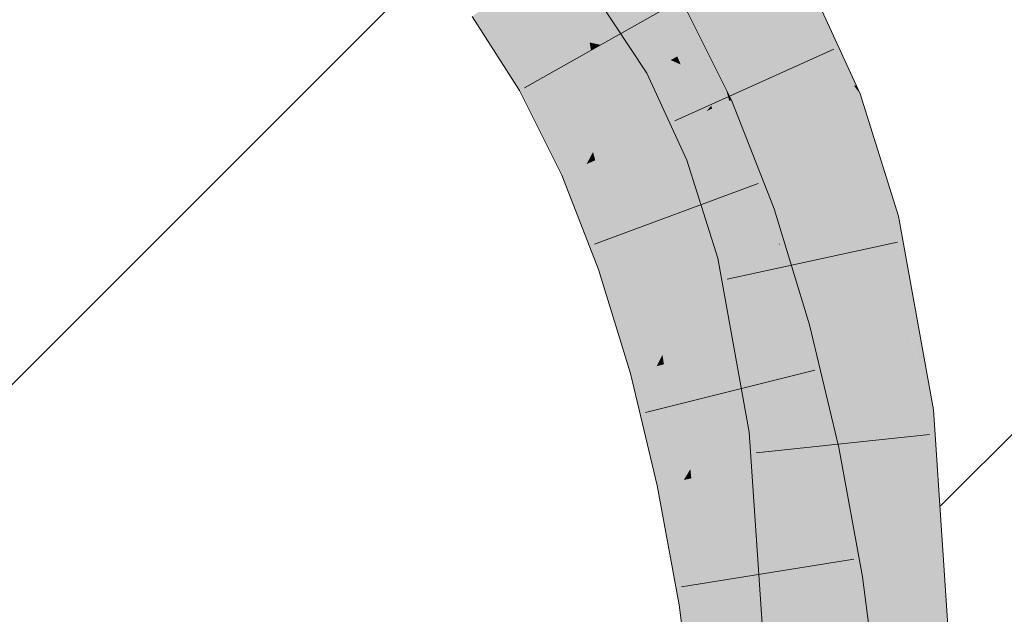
# Model space of a CAD drawing. Extents: x -620 to 300, y 62 to 1107.
# Tile 116 of 256: x 193.305 to 194.631, y 714.168 to 714.969. Entities that reach past the tile are written whole.
import ezdxf
from ezdxf.lldxf.tags import DXFTag

# ---------------------------------------------------------------- set-up
doc = ezdxf.new("R2010")
doc.units = 0
doc.layers.get('0').update_dxf_attribs({"lineweight": 35})
for name, color, linetype, lineweight, true_color in [('E_Detail_Beschriftung', 7, 'Continuous', 13, 0x009900), ('E_Detail_Wandschraffur', 7, 'Continuous', 5, 0xc0c0c0), ('E_Leerrohr 25-A06G9GDD8I', 7, 'Continuous', 9, 0xff8000), ('E_Leerrohr 25-Shading', 7, 'Continuous', 9, 0xff8000)]:
    doc.layers.add(name, color=color, linetype=linetype, lineweight=lineweight, true_color=true_color)
doc.styles.get("Standard").update_dxf_attribs({"font": 'ARIALN.TTF'})
tags = doc.linetypes.add('fein_strichliert', pattern=[4, 1, -2, 1]).pattern_tags.tags
tags[8:9] = [DXFTag(74, 4), DXFTag(75, 0), DXFTag(340, '0'), DXFTag(46, 0.0), DXFTag(50, 0.0), DXFTag(44, 0.0), DXFTag(45, 0.0)]
tags[6:7] = [DXFTag(74, 4), DXFTag(75, 0), DXFTag(340, '0'), DXFTag(46, 0.0), DXFTag(50, 0.0), DXFTag(44, 0.0), DXFTag(45, 0.0)]
tags[4:5] = [DXFTag(74, 4), DXFTag(75, 0), DXFTag(340, '0'), DXFTag(46, 0.0), DXFTag(50, 0.0), DXFTag(44, 0.0), DXFTag(45, 0.0)]

# ---------------------------------------------------------------- blocks, each defined once
blk = doc.blocks.new('Shading-A06G9G1B8I', base_point=(193.1191, 715.3621))
at = {"layer": 'E_Leerrohr 25-Shading', "color": 31, "true_color": 0xfabd7f}
for points in [[(194.2591, 714.9571), (194.3364, 714.9998), (194.1821, 715.0739), (194.2525, 715.1272)], [(194.0869, 715.0987), (194.0155, 715.0467), (194.1639, 714.9782), (194.0869, 714.9348)], [(194.2096, 714.9297), (194.2591, 714.9571), (194.1557, 715.054), (194.1821, 715.0739)], [(194.1557, 715.054), (194.1419, 715.0435), (194.2096, 714.9297), (194.1984, 714.9235)], [(193.9647, 714.9623), (194.0155, 715.0467), (193.9542, 715.0021)], [(193.9647, 714.9623), (194.0724, 714.938), (194.0155, 715.0467), (194.068, 714.9644)], [(194.1905, 714.9192), (194.1305, 715.0349), (194.1872, 714.9174), (194.1228, 715.0291)], [(194.1984, 714.9235), (194.1419, 715.0435), (194.1905, 714.9192), (194.1305, 715.0349)], [(194.1817, 714.9143), (194.1818, 714.9143), (194.1116, 715.0205), (194.1714, 714.939)], [(194.1116, 715.0205), (194.1714, 714.939), (194.1552, 714.973), (194.1622, 714.9608)], [(193.9542, 715.0021), (193.944, 714.9948), (193.9647, 714.9623)], [(194.2591, 714.9571), (194.304, 714.8593), (194.3364, 714.9998), (194.3943, 714.8741)], [(194.1639, 714.9782), (194.0869, 714.9348), (194.23, 714.8456), (194.1492, 714.8099)], [(194.01, 714.8913), (194.0742, 714.9276), (193.9647, 714.9623), (194.0724, 714.938)], [(194.0724, 714.938), (194.0869, 714.9348), (194.068, 714.9644)], [(194.1714, 714.939), (194.1872, 714.9174), (194.1622, 714.9608)], [(194.2591, 714.9571), (194.2096, 714.9297), (194.304, 714.8593), (194.221, 714.8966)], [(194.0742, 714.9276), (194.0869, 714.9348), (194.0724, 714.938)], [(194.0941, 714.8228), (194.1192, 714.8701), (194.0742, 714.9276), (194.0869, 714.9348)], [(194.1818, 714.9143), (194.1872, 714.9174), (194.1714, 714.939)], [(194.221, 714.8966), (194.2096, 714.9297), (194.2061, 714.9034), (194.1984, 714.9235)], [(194.077, 714.7905), (194.0941, 714.8228), (194.0446, 714.9108), (194.0742, 714.9276)], [(194.1872, 714.9174), (194.1817, 714.9143), (194.1906, 714.9103)], [(194.1951, 714.9083), (194.1905, 714.9192), (194.1906, 714.9103), (194.1872, 714.9174)], [(194.2061, 714.9034), (194.1984, 714.9235), (194.1951, 714.9083), (194.1905, 714.9192)], [(194.01, 714.8913), (194.0683, 714.7741), (194.0446, 714.9108), (194.077, 714.7905)], [(194.2377, 714.7924), (194.2291, 714.8223), (194.1817, 714.9143)], [(194.1817, 714.9143), (194.2291, 714.8223), (194.2231, 714.8423), (194.224, 714.8404)], [(194.1817, 714.9143), (194.2231, 714.8423), (194.1906, 714.9103)], [(194.2231, 714.8423), (194.1951, 714.9083), (194.1906, 714.9103)], [(194.247, 714.7959), (194.2061, 714.9034), (194.2434, 714.7946), (194.1951, 714.9083)], [(194.2548, 714.7989), (194.221, 714.8966), (194.247, 714.7959), (194.2061, 714.9034)], [(194.304, 714.8593), (194.221, 714.8966), (194.3106, 714.8202), (194.2548, 714.7989)], [(194.1279, 714.8005), (194.1192, 714.8701), (194.1006, 714.7884), (194.0941, 714.8228)], [(194.1492, 714.8099), (194.1192, 714.8701), (194.1279, 714.8005)], [(194.304, 714.8593), (194.3203, 714.8239), (194.3943, 714.8741), (194.4028, 714.8555)], [(194.3106, 714.8202), (194.3203, 714.8239), (194.304, 714.8593)], [(194.3667, 714.6757), (194.4529, 714.6956), (194.3203, 714.8239), (194.4028, 714.8555)], [(194.23, 714.8456), (194.1492, 714.8099), (194.2862, 714.702), (194.2027, 714.673)], [(194.2291, 714.8223), (194.2434, 714.7946), (194.224, 714.8404)], [(194.1006, 714.7884), (194.0941, 714.8228), (194.08, 714.7793), (194.077, 714.7905)], [(194.2377, 714.7924), (194.2434, 714.7946), (194.2291, 714.8223)], [(194.3196, 714.8237), (194.3106, 714.8202), (194.3286, 714.6669), (194.324, 714.6906)], [(194.3465, 714.671), (194.3667, 714.6757), (194.3196, 714.8237), (194.3203, 714.8239)], [(194.3196, 714.8237), (194.3286, 714.6669), (194.3465, 714.671)], [(194.1427, 714.6965), (194.1699, 714.757), (194.1279, 714.8005), (194.1492, 714.8099)], [(194.3106, 714.8202), (194.2548, 714.7989), (194.3265, 714.6664), (194.2934, 714.6588)], [(194.1271, 714.6616), (194.1427, 714.6965), (194.1006, 714.7884), (194.1279, 714.8005)], [(194.2772, 714.6986), (194.247, 714.7959), (194.2434, 714.7946)], [(194.2934, 714.6588), (194.2548, 714.7989), (194.2898, 714.658), (194.247, 714.7959)], [(194.077, 714.7905), (194.0683, 714.7741), (194.08, 714.7793)], [(194.1006, 714.7884), (194.08, 714.7793), (194.1271, 714.6616), (194.1192, 714.644)], [(194.2377, 714.7924), (194.2739, 714.6989), (194.2434, 714.7946), (194.2715, 714.7148)], [(194.2806, 714.6558), (194.2739, 714.6989), (194.2377, 714.7924)], [(194.08, 714.7793), (194.0683, 714.7741), (194.1192, 714.644)], [(194.1773, 714.6642), (194.1699, 714.757), (194.1488, 714.6542), (194.1427, 714.6965)], [(194.2027, 714.673), (194.1699, 714.757), (194.1773, 714.6642)], [(194.2739, 714.6989), (194.2898, 714.658), (194.2715, 714.7148), (194.2772, 714.6986)], [(194.1488, 714.6542), (194.1427, 714.6965), (194.13, 714.6477), (194.1271, 714.6616)], [(194.2862, 714.702), (194.2027, 714.673), (194.3334, 714.5481), (194.2481, 714.525)], [(194.2806, 714.6558), (194.2898, 714.658), (194.2739, 714.6989)], [(194.324, 714.6906), (194.3265, 714.6664), (194.3286, 714.6669)], [(194.4115, 714.4279), (194.4993, 714.4385), (194.3667, 714.6757), (194.4529, 714.6956)], [(194.1705, 714.5172), (194.188, 714.5521), (194.1488, 714.6542), (194.1773, 714.6642)], [(194.188, 714.5521), (194.2202, 714.6161), (194.1773, 714.6642), (194.2027, 714.673)], [(194.3265, 714.6664), (194.2934, 714.6588), (194.3348, 714.4616)], [(194.3286, 714.6669), (194.3265, 714.6664), (194.3288, 714.6658)], [(194.3608, 714.4218), (194.3288, 714.6658), (194.3316, 714.5388), (194.3265, 714.6664)], [(194.3475, 714.6612), (194.3465, 714.671), (194.3288, 714.6658), (194.3286, 714.6669)], [(194.3742, 714.4234), (194.3475, 714.6612), (194.3608, 714.4218), (194.3288, 714.6658)], [(194.3667, 714.6757), (194.3465, 714.671), (194.3704, 714.6555), (194.3475, 714.6612)], [(194.1271, 714.6616), (194.1192, 714.644), (194.13, 714.6477)], [(194.1488, 714.6542), (194.13, 714.6477), (194.1705, 714.5172), (194.1628, 714.5018)], [(194.2806, 714.6558), (194.3043, 714.5984), (194.2898, 714.658)], [(194.3206, 714.4862), (194.2806, 714.6558), (194.3237, 714.4178)], [(194.2806, 714.6558), (194.3206, 714.4862), (194.3043, 714.5984), (194.3194, 714.5144)], [(194.3043, 714.5984), (194.2934, 714.6588), (194.2898, 714.658)], [(194.3176, 714.5436), (194.2934, 714.6588), (194.3043, 714.5984)], [(194.3704, 714.6555), (194.3475, 714.6612), (194.3919, 714.4255), (194.3742, 714.4234)], [(194.3919, 714.4255), (194.4115, 714.4279), (194.3704, 714.6555)], [(194.13, 714.6477), (194.1192, 714.644), (194.1628, 714.5018)], [(194.2239, 714.5184), (194.2202, 714.6161), (194.1921, 714.5098), (194.188, 714.5521)], [(194.2481, 714.525), (194.2202, 714.6161), (194.2239, 714.5184)], [(194.3182, 714.5408), (194.3176, 714.5436), (194.3194, 714.5144), (194.3043, 714.5984)], [(194.1921, 714.5098), (194.188, 714.5521), (194.1725, 714.5045), (194.1705, 714.5172)], [(194.3537, 714.4629), (194.3334, 714.5481), (194.2643, 714.4568), (194.2481, 714.525)], [(194.3365, 714.4188), (194.3348, 714.4616), (194.3194, 714.5144), (194.3182, 714.5408)], [(194.3501, 714.4205), (194.3316, 714.5388), (194.3446, 714.4198), (194.3341, 714.4774)], [(194.3608, 714.4218), (194.3316, 714.5388), (194.3501, 714.4205)], [(194.1705, 714.5172), (194.1628, 714.5018), (194.1725, 714.5045)], [(194.2239, 714.5184), (194.1921, 714.5098), (194.2274, 714.45), (194.2067, 714.3753)], [(194.2274, 714.45), (194.2481, 714.525), (194.2239, 714.5184)], [(194.2481, 714.525), (194.2274, 714.45), (194.2613, 714.4518), (194.2299, 714.3995)], [(194.2481, 714.525), (194.2613, 714.4518), (194.2612, 714.47)], [(194.1725, 714.5045), (194.1628, 714.5018), (194.1993, 714.3486)], [(194.2067, 714.3753), (194.1921, 714.5098), (194.1993, 714.3486), (194.1725, 714.5045)], [(194.3206, 714.4862), (194.3365, 714.4188), (194.3194, 714.5144)], [(194.3238, 714.4173), (194.3365, 714.4188), (194.3237, 714.4178), (194.3206, 714.4862)], [(194.3446, 714.4198), (194.3341, 714.4774), (194.3436, 714.4197), (194.3348, 714.4616)], [(194.2613, 714.4518), (194.2643, 714.4568), (194.2612, 714.47)], [(194.2617, 714.3617), (194.2613, 714.4518), (194.2322, 714.3555), (194.2299, 714.3995)], [(194.2707, 714.3636), (194.2643, 714.4568), (194.2617, 714.3617), (194.2613, 714.4518)], [(194.3723, 714.3849), (194.3537, 714.4629), (194.2858, 714.3668), (194.2643, 714.4568)], [(194.2858, 714.3668), (194.2643, 714.4568), (194.2707, 714.3636)], [(194.3348, 714.4616), (194.3365, 714.4188), (194.3436, 714.4197)], [(194.2299, 714.3995), (194.2274, 714.45), (194.2081, 714.3631), (194.2067, 714.3753)], [(194.4299, 714.1536), (194.5183, 714.1528), (194.4115, 714.4279), (194.4993, 714.4385)], [(194.3919, 714.4255), (194.3742, 714.4234), (194.3932, 714.3892), (194.3779, 714.3568)], [(194.3932, 714.3892), (194.4115, 714.4279), (194.3919, 714.4255)], [(194.4115, 714.4279), (194.3932, 714.3892), (194.4299, 714.1536), (194.402, 714.1538)], [(194.3238, 714.4173), (194.3341, 714.264), (194.3365, 714.4188)], [(194.354, 714.3445), (194.3446, 714.4198), (194.3341, 714.264), (194.3365, 714.4188)], [(194.3601, 714.319), (194.3501, 714.4205), (194.3578, 714.3142), (194.3446, 714.4198)], [(194.3674, 714.3344), (194.3608, 714.4218), (194.3601, 714.319), (194.3501, 714.4205)], [(194.3779, 714.3568), (194.3742, 714.4234), (194.3674, 714.3344), (194.3608, 714.4218)], [(194.2322, 714.3555), (194.2299, 714.3995), (194.2094, 714.3507), (194.2081, 714.3631)], [(194.3723, 714.3849), (194.2858, 714.3668), (194.4039, 714.2126), (194.3165, 714.1993)], [(194.402, 714.1538), (194.3932, 714.3892), (194.3892, 714.1539), (194.3779, 714.3568)], [(194.2067, 714.3753), (194.1993, 714.3486), (194.2081, 714.3631)], [(194.2081, 714.3631), (194.1993, 714.3486), (194.2094, 714.3507)], [(194.2645, 714.1913), (194.2617, 714.3617), (194.2425, 714.188), (194.2322, 714.3555)], [(194.2778, 714.1934), (194.2707, 714.3636), (194.2645, 714.1913), (194.2617, 714.3617)], [(194.2778, 714.1934), (194.2858, 714.3668), (194.2707, 714.3636)], [(194.2778, 714.1934), (194.2972, 714.1964), (194.2858, 714.3668), (194.2999, 714.2902)], [(194.2094, 714.3507), (194.1993, 714.3486), (194.2291, 714.186)], [(194.2425, 714.188), (194.2322, 714.3555), (194.2291, 714.186), (194.2094, 714.3507)], [(194.3892, 714.1539), (194.3779, 714.3568), (194.3809, 714.154), (194.3674, 714.3344)], [(194.354, 714.3445), (194.3341, 714.264), (194.3511, 714.3)], [(194.3578, 714.3142), (194.354, 714.3445), (194.3511, 714.3)], [(194.3809, 714.154), (194.3674, 714.3344), (194.3764, 714.1541), (194.3601, 714.319)], [(194.3711, 714.2077), (194.3601, 714.319), (194.3578, 714.3142)], [(194.3466, 714.2316), (194.3764, 714.1541), (194.3578, 714.3142), (194.3711, 714.2077)], [(194.3466, 714.2316), (194.3578, 714.3142), (194.3511, 714.3)], [(194.3341, 714.264), (194.3466, 714.2316), (194.3511, 714.3)], [(194.2972, 714.1964), (194.3165, 714.1993), (194.2999, 714.2902)], [(194.3416, 714.1544), (194.3466, 714.2316), (194.3341, 714.264)], [(194.3416, 714.1544), (194.3764, 714.1541), (194.3466, 714.2316)], [(194.4039, 714.2126), (194.3165, 714.1993), (194.4353, 713.9724), (194.3474, 713.9631)], [(194.293, 713.9573), (194.3474, 713.9631), (194.2972, 714.1964), (194.3165, 714.1993)], [(194.2425, 714.188), (194.2291, 714.186), (194.2595, 713.9538)], [(194.2707, 713.955), (194.2645, 714.1913), (194.2595, 713.9538), (194.2425, 714.188)], [(194.2815, 713.9561), (194.2778, 714.1934), (194.2707, 713.955), (194.2645, 714.1913)], [(194.2815, 713.9561), (194.293, 713.9573), (194.2778, 714.1934), (194.2972, 714.1964)]]:
    blk.add_solid(points, dxfattribs=at)
at = {"layer": 'E_Leerrohr 25-Shading', "color": 43, "true_color": 0xd7ab7f}
for points in [[(194.153, 714.8984), (194.1817, 714.9143), (194.0942, 715.0074), (194.1116, 715.0205)], [(194.3559, 715.0106), (194.3364, 714.9998), (194.4107, 714.9028)], [(194.4316, 714.8802), (194.3685, 715.0176), (194.4107, 714.9028), (194.3559, 715.0106)], [(193.9647, 714.9623), (193.944, 714.9948), (193.9781, 714.8733), (193.9144, 714.9732)], [(194.0824, 714.9984), (194.1497, 714.8966), (194.0942, 715.0074), (194.153, 714.8984)], [(194.2362, 714.8527), (194.2561, 714.8752), (194.1896, 714.9927), (194.1958, 714.9962)], [(194.3943, 714.8741), (194.423, 714.8788), (194.3364, 714.9998), (194.4107, 714.9028)], [(194.1639, 714.9782), (194.2055, 714.8948), (194.1704, 714.9819)], [(194.2055, 714.8948), (194.1896, 714.9927), (194.1704, 714.9819)], [(194.2055, 714.8948), (194.23, 714.8456), (194.1896, 714.9927), (194.2362, 714.8527)], [(194.0036, 714.8877), (193.9647, 714.9623), (193.9867, 714.8782), (193.9647, 714.9622)], [(194.0072, 714.8898), (194.01, 714.8913), (193.972, 714.9482), (193.9647, 714.9623)], [(193.9647, 714.9622), (193.9781, 714.8733), (193.9867, 714.8782)], [(194.0036, 714.8877), (194.0072, 714.8898), (193.972, 714.9482)], [(194.172, 714.8479), (194.1817, 714.9143), (194.153, 714.8984)], [(194.172, 714.8479), (194.2035, 714.7793), (194.1817, 714.9143), (194.2377, 714.7924)], [(194.423, 714.8788), (194.4285, 714.8797), (194.4107, 714.9028)], [(194.4316, 714.8802), (194.4107, 714.9028), (194.4285, 714.8797)], [(194.0528, 714.7673), (194.0599, 714.7704), (194.0036, 714.8877), (194.0072, 714.8898)], [(194.0072, 714.8898), (194.0599, 714.7704), (194.01, 714.8913), (194.0657, 714.7729)], [(194.0657, 714.7729), (194.0683, 714.7741), (194.01, 714.8913)], [(194.1497, 714.8966), (194.172, 714.8479), (194.153, 714.8984)], [(193.9867, 714.8782), (193.9781, 714.8733), (193.9946, 714.8403)], [(194.0528, 714.7673), (194.0036, 714.8877), (193.9946, 714.8403), (193.9867, 714.8782)], [(194.2605, 714.8591), (194.2561, 714.8752), (194.2374, 714.8489), (194.2362, 714.8527)], [(194.2635, 714.8604), (194.2561, 714.8752), (194.2605, 714.8591)], [(194.437, 714.8686), (194.4285, 714.8797), (194.4048, 714.8563), (194.3943, 714.8741)], [(194.4285, 714.8797), (194.437, 714.8686), (194.4316, 714.8802)], [(194.3943, 714.8741), (194.4028, 714.8555), (194.4048, 714.8563)], [(194.468, 714.699), (194.4885, 714.7037), (194.4048, 714.8563), (194.437, 714.8686)], [(194.2362, 714.8527), (194.23, 714.8456), (194.2374, 714.8489)], [(194.2374, 714.8489), (194.23, 714.8456), (194.2602, 714.7684)], [(194.295, 714.705), (194.2605, 714.8591), (194.2602, 714.7684), (194.2374, 714.8489)], [(194.3208, 714.714), (194.2635, 714.8604), (194.295, 714.705), (194.2605, 714.8591)], [(194.4048, 714.8563), (194.4028, 714.8555), (194.4609, 714.6974), (194.4065, 714.8438)], [(194.4048, 714.8563), (194.4609, 714.6974), (194.468, 714.699)], [(194.0528, 714.7673), (193.9946, 714.8403), (194.0349, 714.7593)], [(194.4065, 714.8438), (194.4529, 714.6956), (194.4609, 714.6974)], [(194.2449, 714.6476), (194.2806, 714.6558), (194.2035, 714.7793), (194.2377, 714.7924)], [(194.0952, 714.6356), (194.102, 714.638), (194.0528, 714.7673), (194.0599, 714.7704)], [(194.0599, 714.7704), (194.102, 714.638), (194.0657, 714.7729), (194.1112, 714.6412)], [(194.0657, 714.7729), (194.1112, 714.6412), (194.0683, 714.7741), (194.1168, 714.6431)], [(194.1168, 714.6431), (194.1192, 714.644), (194.0683, 714.7741)], [(194.0528, 714.7673), (194.0349, 714.7593), (194.0952, 714.6356), (194.0846, 714.632)], [(194.295, 714.705), (194.2602, 714.7684), (194.2862, 714.702)], [(194.295, 714.705), (194.2862, 714.702), (194.3096, 714.6257)], [(194.3334, 714.5481), (194.3278, 714.691), (194.295, 714.705), (194.3208, 714.714)], [(194.3334, 714.5481), (194.295, 714.705), (194.3096, 714.6257)], [(194.5294, 714.4422), (194.5356, 714.4429), (194.468, 714.699), (194.4885, 714.7037)], [(194.3687, 714.5577), (194.3278, 714.691), (194.3457, 714.5515)], [(194.3278, 714.691), (194.3334, 714.5481), (194.3457, 714.5515)], [(194.5072, 714.4395), (194.4875, 714.5702), (194.4529, 714.6956), (194.4609, 714.6974)], [(194.5072, 714.4395), (194.4529, 714.6956), (194.4587, 714.6632)], [(194.4875, 714.5702), (194.468, 714.699), (194.4609, 714.6974)], [(194.5146, 714.4404), (194.468, 714.699), (194.4875, 714.5702)], [(194.5146, 714.4404), (194.5202, 714.4411), (194.468, 714.699), (194.4703, 714.6894)], [(194.4703, 714.6894), (194.5202, 714.4411), (194.5056, 714.5415), (194.5247, 714.4417)], [(194.4587, 714.6632), (194.4993, 714.4385), (194.5072, 714.4395)], [(194.2874, 714.4129), (194.3238, 714.4173), (194.2449, 714.6476), (194.2806, 714.6558)], [(194.131, 714.4932), (194.1341, 714.494), (194.0952, 714.6356), (194.102, 714.638)], [(194.102, 714.638), (194.1341, 714.494), (194.1112, 714.6412), (194.1468, 714.4974)], [(194.1468, 714.4974), (194.1628, 714.5018), (194.1112, 714.6412), (194.1192, 714.644)], [(194.0952, 714.6356), (194.0846, 714.632), (194.131, 714.4932), (194.1275, 714.4922)], [(194.4875, 714.5702), (194.5072, 714.4395), (194.5146, 714.4404)], [(194.3542, 714.4629), (194.3908, 714.4654), (194.3457, 714.5515), (194.3687, 714.5577)], [(194.3334, 714.5481), (194.3537, 714.4629), (194.3457, 714.5515), (194.3542, 714.4629)], [(194.5056, 714.5415), (194.5247, 714.4417), (194.5191, 714.485), (194.5269, 714.4419)], [(194.131, 714.4932), (194.1275, 714.4922), (194.1477, 714.4075)], [(194.1341, 714.494), (194.131, 714.4932), (194.1438, 714.4272)], [(194.1477, 714.4075), (194.1993, 714.3486), (194.1341, 714.494), (194.1628, 714.5018)], [(194.1477, 714.4075), (194.1341, 714.494), (194.1438, 714.4272)], [(194.5191, 714.485), (194.5269, 714.4419), (194.5217, 714.4742), (194.5272, 714.442)], [(194.3908, 714.4654), (194.3537, 714.4629), (194.3927, 714.4573), (194.3953, 714.4091)], [(194.5272, 714.442), (194.5294, 714.4422), (194.5217, 714.4742)], [(194.3776, 714.386), (194.3964, 714.39), (194.3537, 714.4629), (194.3953, 714.4091)], [(194.3537, 714.4629), (194.3723, 714.3849), (194.3776, 714.386)], [(194.3953, 714.4091), (194.4082, 714.3925), (194.3927, 714.4573)], [(194.5072, 714.4395), (194.4993, 714.4385), (194.5107, 714.3963)], [(194.5107, 714.3963), (194.4993, 714.4385), (194.5299, 714.1527), (194.5183, 714.1528)], [(194.5146, 714.4404), (194.5072, 714.4395), (194.5203, 714.3604), (194.5107, 714.3963)], [(194.5203, 714.3604), (194.5269, 714.336), (194.5146, 714.4404), (194.5202, 714.4411)], [(194.5202, 714.4411), (194.5269, 714.336), (194.5247, 714.4417), (194.5312, 714.3199)], [(194.5247, 714.4417), (194.5312, 714.3199), (194.5269, 714.4419), (194.5323, 714.3159)], [(194.5323, 714.3159), (194.5479, 714.258), (194.5269, 714.4419), (194.5294, 714.4422)], [(194.5294, 714.4422), (194.5407, 714.3292), (194.5356, 714.4429), (194.5432, 714.3292)], [(194.2874, 714.4129), (194.3341, 714.264), (194.3238, 714.4173)], [(194.3341, 714.264), (194.2874, 714.4129), (194.3325, 714.1544), (194.3049, 714.1547)], [(194.1993, 714.3486), (194.1477, 714.4075), (194.1635, 714.3411)], [(194.3964, 714.39), (194.4082, 714.3925), (194.3953, 714.4091)], [(194.399, 714.2978), (194.3776, 714.386), (194.4009, 714.2289), (194.3723, 714.3849)], [(194.4191, 714.2149), (194.4082, 714.3925), (194.3776, 714.386)], [(194.4191, 714.2149), (194.4234, 714.2156), (194.4082, 714.3925), (194.4222, 714.3158)], [(194.5203, 714.3604), (194.5107, 714.3963), (194.5352, 714.1527), (194.5299, 714.1527)], [(194.5352, 714.1527), (194.5385, 714.1526), (194.5203, 714.3604), (194.5269, 714.336)], [(194.1993, 714.3486), (194.1635, 714.3411), (194.2291, 714.186), (194.1929, 714.1804)], [(194.5269, 714.336), (194.5385, 714.1526), (194.5312, 714.3199), (194.5402, 714.1526)], [(194.5312, 714.3199), (194.5359, 714.2332), (194.5323, 714.3159)], [(194.5407, 714.3292), (194.5479, 714.258), (194.5432, 714.3292)], [(194.4234, 714.2156), (194.4401, 714.2181), (194.4222, 714.3158)], [(194.5359, 714.2332), (194.5479, 714.258), (194.5323, 714.3159)], [(194.4191, 714.2149), (194.399, 714.2978), (194.4039, 714.2126), (194.4009, 714.2289)], [(194.3341, 714.264), (194.3325, 714.1544), (194.3389, 714.1544)], [(194.3389, 714.1544), (194.3416, 714.1544), (194.3341, 714.264)], [(194.5359, 714.2332), (194.5402, 714.1526), (194.5479, 714.258), (194.5549, 714.1525)], [(194.4231, 714.1923), (194.4191, 714.2149), (194.4215, 714.0778), (194.4039, 714.2126)], [(194.4717, 713.9763), (194.4401, 714.2181), (194.4618, 713.9752), (194.4191, 714.2149)], [(194.2291, 714.186), (194.1929, 714.1804), (194.2595, 713.9538), (194.2231, 713.95)], [(194.4618, 713.9752), (194.4231, 714.1923), (194.4353, 713.9724), (194.4215, 714.0778)]]:
    blk.add_solid(points, dxfattribs=at)
blk = doc.blocks.new('Referenz-A06G9GDF8I')
at = {"layer": 'E_Detail_Wandschraffur', "linetype": 'fein_strichliert', "ltscale": 0.13}
blk.add_line((192.7633, 713.9461), (193.8565, 715.0393), dxfattribs=at)
at = {"layer": 'E_Detail_Wandschraffur', "linetype": 'ByBlock', "ltscale": 0.13}
blk.add_line((194.5443, 714.3128), (195.0283, 714.7968), dxfattribs=at)
at = {"layer": 'E_Leerrohr 25-A06G9GDD8I', "linetype": 'Continuous', "ltscale": 0.13}
for p, q in [((194.437, 714.8686), (194.3685, 715.0176)), ((194.1497, 714.8966), (194.0824, 714.9984)), ((194.1958, 714.9962), (194.2635, 714.8604)), ((193.9846, 714.877), (194.1893, 714.9925)), ((193.9144, 714.9732), (193.9781, 714.8733)), ((194.4012, 714.9291), (194.1871, 714.8323)), ((194.2035, 714.7793), (194.1497, 714.8966)), ((193.9781, 714.8733), (194.0349, 714.7593)), ((194.4885, 714.7038), (194.437, 714.8686)), ((194.2635, 714.8604), (194.3208, 714.714)), ((194.2449, 714.6476), (194.2035, 714.7793)), ((194.0349, 714.7593), (194.0846, 714.632)), ((194.0792, 714.6662), (194.2996, 714.7478)), ((194.3208, 714.714), (194.3687, 714.5577)), ((194.5356, 714.443), (194.4885, 714.7038)), ((194.4873, 714.6688), (194.2576, 714.6192)), ((194.2874, 714.4129), (194.2449, 714.6476)), ((194.0846, 714.632), (194.1275, 714.4922)), ((194.3687, 714.5577), (194.4082, 714.3925)), ((194.1275, 714.4922), (194.1635, 714.341)), ((194.1477, 714.4395), (194.3757, 714.4963)), ((194.5549, 714.1525), (194.5356, 714.443)), ((194.305, 714.1547), (194.2874, 714.4129)), ((194.5304, 714.41), (194.2967, 714.3851)), ((194.4082, 714.3925), (194.4401, 714.2181)), ((194.1635, 714.341), (194.193, 714.1804)), ((194.1961, 714.2045), (194.4282, 714.2417)), ((194.4401, 714.2181), (194.4717, 713.9762)), ((194.193, 714.1804), (194.2231, 713.9499))]:
    blk.add_line(p, q, dxfattribs=at)
at = {"layer": 'E_Detail_Beschriftung', "linetype": 'Continuous', "ltscale": 0.13, "insert": (186.8347, 714.8866), "char_height": 1.4, "attachment_point": 1}
blk.add_mtext('{\\fArial Narrow;Endtülle}', dxfattribs=at)

msp = doc.modelspace()

# ---------------------------------------------------------------- block references
at = {"color": 8, "lineweight": 25, "ltscale": 0.25, "true_color": 0x808080}
msp.add_blockref('Referenz-A06G9GDF8I', (0, 0), dxfattribs=at)
msp.add_blockref('Shading-A06G9G1B8I', (193.1191, 715.3621))

doc.saveas('drawing.dxf')
